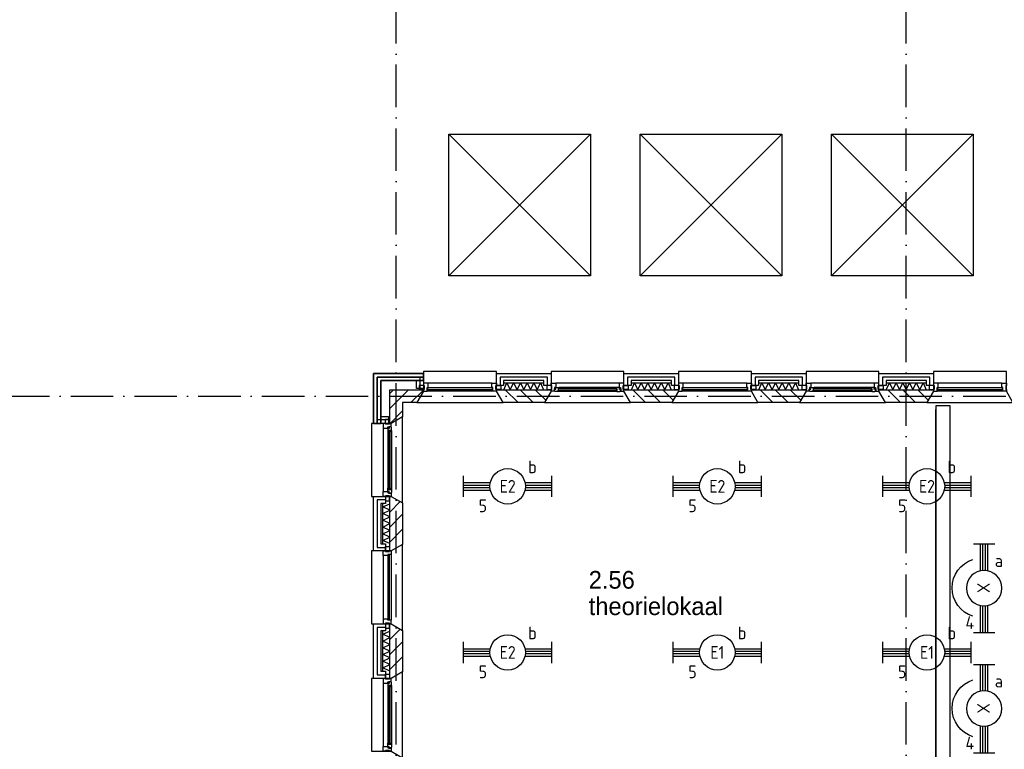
# Model space of a CAD drawing. Header units: millimetres. Extents: x -6587 to 112313, y 244 to 84344.
# Tile 19 of 63: x 12282 to 26184, y 52920 to 63224. Entities that reach past the tile are written whole.
import ezdxf
from ezdxf.enums import TextEntityAlignment as Align

# ---------------------------------------------------------------- set-up
doc = ezdxf.new("R2010")
doc.units = ezdxf.units.MM
doc.header["$LTSCALE"] = 100
doc.linetypes.add('DASHDOT', pattern=[9, 6, -1.5, 0, -1.5])
doc.layers.get('0').update_dxf_attribs({"color": 9, "linetype": 'CONTINUOUS'})
for name, color, linetype in [('AL$7----_STRAMIEN', 1, 'DASHDOT'), ('AL21----_BUITENWAND', 4, 'CONTINUOUS'), ('AL21K---_ISOLATIE', 1, 'CONTINUOUS'), ('AL27----_DAKEN', 7, 'CONTINUOUS'), ('AL28----_KONSTRUKTIE', 3, 'CONTINUOUS'), ('AL31----_BUITENKOZ', 7, 'CONTINUOUS'), ('ALL-----_REFLIJNEN', 8, 'CONTINUOUS'), ('ALXA3---_VOLZWART', 14, 'CONTINUOUS'), ('ALXAB---_PREFABBETON', 1, 'CONTINUOUS'), ('BOUW', 8, 'CONTINUOUS'), ('EB63101-_ATTRIB', 2, 'CONTINUOUS'), ('EL63101-_LICHT-ARM', 3, 'CONTINUOUS'), ('EL63101-LICHT-ARM', 3, 'CONTINUOUS'), ('KABELGOOT1', 8, 'CONTINUOUS'), ('LIJN025', 10, 'CONTINUOUS')]:
    doc.layers.add(name, color=color, linetype=linetype)
doc.styles.add('1_8', font='iso', dxfattribs={"width": 0.7, "height": 1.8})
doc.styles.add('2_0', font='iso', dxfattribs={"height": 200})
doc.styles.add('BURO-025', font='BUROFONT.shx', dxfattribs={"height": 250})
doc.styles.get("Standard").update_dxf_attribs({"font": 'iso.shx'})

# ---------------------------------------------------------------- blocks, each defined once
blk = doc.blocks.new('PENDEL')
at = {"color": 0}
for p, q in [((-6.25, -1.5), (-6.25, 1.5)), ((6.25, -1.5), (6.25, 1.5)), ((-6.25, 0.52), (-2.44, 0.52)), ((-6.25, 0.18), (-2.49, 0.18)), ((2.44, 0.52), (6.25, 0.52)), ((2.49, 0.18), (6.25, 0.18)), ((-6.25, -0.18), (-2.49, -0.18)), ((-6.25, -0.52), (-2.44, -0.52)), ((2.44, -0.52), (6.25, -0.52)), ((2.49, -0.18), (6.25, -0.18))]:
    blk.add_line(p, q, dxfattribs=at)
blk.add_circle((0, 0), 2.5, dxfattribs=at)
at = {"layer": 'EL63101-_LICHT-ARM'}
blk.add_arc((0.04, -0.3), 4.21, 197.6135, 342.3865, dxfattribs=at)
at = {"color": 6, "style": '1_8'}
for tag, flags, p in [('SCHAK', 8, (3.5, 2.75)), ('A_CODE', 8, (0, 0)), ('GROEP', 8, (-3.5, -2.75)), ('KAST', 9, (3.5, -2.75))]:
    blk.add_attdef(tag, text='', height=1.8, dxfattribs=dict(at, flags=flags)).set_placement(p, align=Align.MIDDLE)
at = {"style": '1_8', "flags": 8}
blk.add_attdef('M_CODE', text='', height=3.6, dxfattribs=at).set_placement((0, 0), align=Align.MIDDLE_CENTER)
blk = doc.blocks.new('EJ3T20')
at = {"color": 0}
for p, q in [((-6.25, -1.5), (-6.25, 1.5)), ((6.25, -1.5), (6.25, 1.5)), ((-6.25, 0.52), (-2.44, 0.52)), ((-6.25, 0.17), (-2.49, 0.17)), ((2.44, 0.52), (6.25, 0.52)), ((2.49, 0.17), (6.25, 0.17)), ((-6.25, -0.17), (-2.49, -0.17)), ((-6.25, -0.52), (-2.44, -0.52)), ((2.44, -0.52), (6.25, -0.52)), ((2.49, -0.17), (6.25, -0.17))]:
    blk.add_line(p, q, dxfattribs=at)
blk.add_circle((0, 0), 2.5, dxfattribs=at)
at = {"color": 6, "style": '1_8'}
for tag, flags, p in [('SCHAK', 8, (3.5, 2.75)), ('A_CODE', 8, (0, 0)), ('GROEP', 8, (-3.5, -2.75)), ('KAST', 9, (3.5, -2.75))]:
    blk.add_attdef(tag, text='', height=1.8, dxfattribs=dict(at, flags=flags)).set_placement(p, align=Align.MIDDLE)
blk = doc.blocks.new('EH100000')
at = {"linetype": 'ByBlock'}
for p, q in [((1, 0.5), (0, 0.5)), ((1, 0.5, 1), (0, 0.5, 1)), ((0, -0.5, 1), (1, -0.5, 1)), ((1, -0.5), (0, -0.5))]:
    blk.add_line(p, q, dxfattribs=at)
at = {"linetype": 'ByBlock', "invisible_edges": 15}
for points in [[(1, -0.5), (0, -0.5), (0, 0.5), (1, 0.5)], [(0, 0.5), (1, 0.5), (1, 0.5, 1), (0, 0.5, 1)], [(0, -0.5, 1), (1, -0.5, 1), (1, -0.5), (0, -0.5)]]:
    blk.add_3dface(points, dxfattribs=at)
at = {"linetype": 'ByBlock', "style": '2_0', "flags": 8}
blk.add_attdef('FUNCTIE', text='', height=0.5, dxfattribs=at).set_placement((0.5, 0), align=Align.MIDDLE)
at = {"linetype": 'ByBlock', "flags": 9}
blk.add_attdef('SCHOT', text='', height=0.5, dxfattribs=at).set_placement((0.5, 0), align=Align.MIDDLE)
blk = doc.blocks.new('EH100005')
blk.add_lwpolyline([(-1, -0.5), (0, -0.5), (0, 0.5), (-1, 0.5)])
at = {"style": '2_0', "flags": 9}
blk.add_attdef('HULPSTUK', text='', height=0.5, dxfattribs=at).set_placement((0, 0), align=Align.MIDDLE)
blk = doc.blocks.new('A$Cb38f1ce1')
at = {"layer": 'AL$7----_STRAMIEN', "color": 1}
blk.add_line((14348, 1456), (14348, 70113), dxfattribs=at)
for points in [[(21548, 1456), (21548, 70088)], [(750, 51380), (86348, 51380)]]:
    blk.add_lwpolyline(points, dxfattribs=at)
at = {"layer": 'AL21----_BUITENWAND', "color": 8}
for p, q in [((14028, 50995), (14028, 51700)), ((14028, 51700), (14733, 51700)), ((14733, 51700), (14028, 51700)), ((14028, 51700), (14028, 50995)), ((14028, 50995), (14028, 51700)), ((14028, 51700), (14733, 51700)), ((14733, 51600), (14128, 51600)), ((14128, 51600), (14128, 50995)), ((14128, 50995), (14128, 51600)), ((14128, 51600), (14733, 51600)), ((14633, 51600), (14128, 51600)), ((14128, 51600), (14128, 51095)), ((14633, 51490), (14633, 51600)), ((14733, 51700), (14733, 51600)), ((14733, 51600), (14733, 51700)), ((14733, 51700), (14733, 51490)), ((15763, 51531), (15763, 51700)), ((15763, 51700), (16533, 51700)), ((16433, 51600), (15863, 51600)), ((15863, 51600), (15863, 51531)), ((16433, 51531), (16433, 51600)), ((16533, 51700), (16533, 51531)), ((17563, 51531), (17563, 51700)), ((17563, 51700), (18333, 51700)), ((18233, 51600), (17663, 51600)), ((17663, 51600), (17663, 51531)), ((18233, 51531), (18233, 51600)), ((18333, 51700), (18333, 51531)), ((19363, 51531), (19363, 51700)), ((19363, 51700), (20133, 51700)), ((20033, 51600), (19463, 51600)), ((19463, 51600), (19463, 51531)), ((20033, 51531), (20033, 51600)), ((20133, 51700), (20133, 51531)), ((21163, 51531), (21163, 51700)), ((21163, 51700), (21933, 51700)), ((21833, 51600), (21263, 51600)), ((21263, 51600), (21263, 51531)), ((21833, 51531), (21833, 51600)), ((21933, 51700), (21933, 51531)), ((14733, 51490), (14633, 51490)), ((15863, 51531), (15763, 51531)), ((16533, 51531), (16433, 51531)), ((17663, 51531), (17563, 51531)), ((18333, 51531), (18233, 51531)), ((19463, 51531), (19363, 51531)), ((20133, 51531), (20033, 51531)), ((21263, 51531), (21163, 51531)), ((21933, 51531), (21833, 51531)), ((14128, 51095), (14238, 51095)), ((14238, 51095), (14238, 50995)), ((14128, 50995), (14028, 50995)), ((14028, 50995), (14128, 50995)), ((14238, 50995), (14028, 50995)), ((14028, 49195), (14028, 49965)), ((14028, 49965), (14197, 49965)), ((14197, 49965), (14197, 49865)), ((14197, 49865), (14128, 49865)), ((14128, 49865), (14128, 49295)), ((14128, 49295), (14197, 49295)), ((14197, 49295), (14197, 49195)), ((14197, 49195), (14028, 49195)), ((14028, 47395), (14028, 48165)), ((14028, 48165), (14197, 48165)), ((14197, 48165), (14197, 48065)), ((14197, 48065), (14128, 48065)), ((14128, 48065), (14128, 47495)), ((14128, 47495), (14197, 47495)), ((14197, 47495), (14197, 47395)), ((14197, 47395), (14028, 47395))]:
    blk.add_line(p, q, dxfattribs=at)
at = {"layer": 'AL21K---_ISOLATIE', "color": 8, "linetype": 'Continuous'}
for p, q in [((15863, 51570), (16433, 51570)), ((15863, 51470), (16433, 51470)), ((15867, 51470), (15910, 51570)), ((15910, 51570), (15958, 51470)), ((15958, 51470), (16005, 51570)), ((16005, 51570), (16053, 51470)), ((16053, 51470), (16100, 51570)), ((16100, 51570), (16148, 51470)), ((16148, 51470), (16195, 51570)), ((16195, 51570), (16243, 51470)), ((16243, 51470), (16290, 51570)), ((16290, 51570), (16338, 51470)), ((16338, 51470), (16385, 51570)), ((16385, 51570), (16428, 51470)), ((17663, 51570), (18233, 51570)), ((17663, 51470), (18233, 51470)), ((17667, 51470), (17710, 51570)), ((17710, 51570), (17758, 51470)), ((17758, 51470), (17805, 51570)), ((17805, 51570), (17853, 51470)), ((17853, 51470), (17900, 51570)), ((17900, 51570), (17948, 51470)), ((17948, 51470), (17995, 51570)), ((17995, 51570), (18043, 51470)), ((18043, 51470), (18090, 51570)), ((18090, 51570), (18138, 51470)), ((18138, 51470), (18185, 51570)), ((18185, 51570), (18228, 51470)), ((19463, 51570), (20033, 51570)), ((19463, 51470), (20033, 51470)), ((19467, 51470), (19510, 51570)), ((19510, 51570), (19558, 51470)), ((19558, 51470), (19605, 51570)), ((19605, 51570), (19653, 51470)), ((19653, 51470), (19700, 51570)), ((19700, 51570), (19748, 51470)), ((19748, 51470), (19795, 51570)), ((19795, 51570), (19843, 51470)), ((19843, 51470), (19890, 51570)), ((19890, 51570), (19938, 51470)), ((19938, 51470), (19985, 51570)), ((19985, 51570), (20028, 51470)), ((21263, 51570), (21833, 51570)), ((21263, 51470), (21833, 51470)), ((21267, 51470), (21310, 51570)), ((21310, 51570), (21358, 51470)), ((21358, 51470), (21405, 51570)), ((21405, 51570), (21453, 51470)), ((21453, 51470), (21500, 51570)), ((21500, 51570), (21548, 51470)), ((21548, 51470), (21595, 51570)), ((21595, 51570), (21643, 51470)), ((21643, 51470), (21690, 51570)), ((21690, 51570), (21738, 51470)), ((21738, 51470), (21785, 51570)), ((21785, 51570), (21828, 51470)), ((14158, 49295), (14158, 49865)), ((14158, 49817), (14258, 49861)), ((14258, 49770), (14158, 49817)), ((14158, 49722), (14258, 49770)), ((14258, 49295), (14258, 49865)), ((14258, 49675), (14158, 49722)), ((14158, 49627), (14258, 49675)), ((14258, 49580), (14158, 49627)), ((14158, 49532), (14258, 49580)), ((14258, 49485), (14158, 49532)), ((14158, 49437), (14258, 49485)), ((14258, 49390), (14158, 49437)), ((14158, 49342), (14258, 49390)), ((14258, 49299), (14158, 49342)), ((14158, 47495), (14158, 48065)), ((14158, 48017), (14258, 48061)), ((14258, 47970), (14158, 48017)), ((14158, 47922), (14258, 47970)), ((14258, 47495), (14258, 48065)), ((14258, 47875), (14158, 47922)), ((14158, 47827), (14258, 47875)), ((14258, 47780), (14158, 47827)), ((14158, 47732), (14258, 47780)), ((14258, 47685), (14158, 47732)), ((14158, 47637), (14258, 47685)), ((14258, 47590), (14158, 47637)), ((14158, 47542), (14258, 47590)), ((14258, 47499), (14158, 47542))]:
    blk.add_line(p, q, dxfattribs=at)
at = {"layer": 'AL27----_DAKEN', "color": 8}
for p, q in [((15091, 53080), (17091, 55080)), ((15091, 55080), (17091, 53080)), ((15091, 53080), (15091, 55080)), ((15091, 55080), (17091, 55080)), ((17091, 55080), (17091, 53080)), ((17791, 55080), (19791, 53080)), ((17791, 53080), (19791, 55080)), ((17791, 53080), (17791, 55080)), ((17791, 55080), (19791, 55080)), ((19791, 55080), (19791, 53080)), ((20491, 55080), (22491, 53080)), ((20491, 53080), (22491, 55080)), ((20491, 53080), (20491, 55080)), ((20491, 55080), (22491, 55080)), ((22491, 55080), (22491, 53080)), ((17091, 53080), (15091, 53080)), ((19791, 53080), (17791, 53080)), ((22491, 53080), (20491, 53080))]:
    blk.add_line(p, q, dxfattribs=at)
at = {"layer": 'AL28----_KONSTRUKTIE', "color": 8, "linetype": 'Continuous'}
for p, q in [((14258, 50995), (14258, 51470)), ((14258, 51470), (14733, 51470)), ((14733, 51450), (14640, 51290)), ((14733, 51470), (14733, 51450)), ((14640, 51290), (14438, 51290)), ((14438, 51290), (14438, 51087)), ((14438, 51087), (14278, 50995)), ((14278, 50995), (14258, 50995))]:
    blk.add_line(p, q, dxfattribs=at)
at = {"layer": 'AL28----_KONSTRUKTIE', "color": 8}
for p, q in [((15763, 51450), (15763, 51470)), ((15763, 51470), (16533, 51470)), ((15855, 51290), (15763, 51450)), ((16533, 51450), (16440, 51290)), ((16533, 51470), (16533, 51450)), ((17563, 51450), (17563, 51470)), ((17563, 51470), (18333, 51470)), ((17655, 51290), (17563, 51450)), ((18333, 51450), (18240, 51290)), ((18333, 51470), (18333, 51450)), ((19363, 51450), (19363, 51470)), ((19363, 51470), (20133, 51470)), ((19455, 51290), (19363, 51450)), ((20133, 51450), (20040, 51290)), ((20133, 51470), (20133, 51450)), ((21163, 51450), (21163, 51470)), ((21163, 51470), (21933, 51470)), ((21255, 51290), (21163, 51450)), ((21933, 51450), (21840, 51290)), ((21933, 51470), (21933, 51450)), ((16440, 51290), (15855, 51290)), ((18240, 51290), (17655, 51290)), ((20040, 51290), (19455, 51290)), ((21840, 51290), (21255, 51290)), ((14128, 50995), (14128, 50995)), ((14258, 49965), (14278, 49965)), ((14258, 49195), (14258, 49965)), ((14278, 49965), (14438, 49873)), ((14438, 49873), (14438, 49287)), ((14438, 49287), (14278, 49195)), ((14278, 49195), (14258, 49195)), ((14258, 48165), (14278, 48165)), ((14258, 47395), (14258, 48165)), ((14278, 48165), (14438, 48073)), ((14438, 48073), (14438, 47487)), ((14438, 47487), (14278, 47395)), ((14278, 47395), (14258, 47395))]:
    blk.add_line(p, q, dxfattribs=at)
at = {"layer": 'AL31----_BUITENKOZ', "color": 8}
for points in [[(14733, 51450), (14640, 51290), (15855, 51290), (15763, 51450), (15763, 51730), (14733, 51730)], [(16533, 51450), (16440, 51290), (17655, 51290), (17563, 51450), (17563, 51730), (16533, 51730)], [(18333, 51450), (18240, 51290), (19455, 51290), (19363, 51450), (19363, 51730), (18333, 51730)], [(20133, 51450), (20040, 51290), (21255, 51290), (21163, 51450), (21163, 51730), (20133, 51730)], [(21933, 51450), (21840, 51290), (23055, 51290), (22963, 51450), (22963, 51730), (21933, 51730)], [(14743, 51475), (14743, 51531), (14672, 51531), (14672, 51475)], [(15753, 51475), (15753, 51531), (15824, 51531), (15824, 51475)], [(16543, 51475), (16543, 51531), (16472, 51531), (16472, 51475)], [(16533, 51450), (16533, 51475), (16543, 51475), (16543, 51531), (16533, 51531), (16533, 51564), (16600, 51564), (16600, 51501), (16583, 51501), (16583, 51486), (16577, 51486), (16577, 51450)], [(16589, 51447), (16587, 51451), (16580, 51451), (16580, 51481), (16602, 51481), (16602, 51486), (16594, 51486), (16594, 51501), (16600, 51501), (16647, 51501), (16649, 51488), (16632, 51488), (16632, 51447)], [(16632, 51449), (16632, 51463), (16649, 51463), (16649, 51449)], [(17506, 51447), (17508, 51451), (17515, 51451), (17515, 51481), (17493, 51481), (17493, 51486), (17501, 51486), (17501, 51501), (17496, 51501), (17449, 51501), (17446, 51488), (17463, 51488), (17463, 51447)], [(17463, 51449), (17463, 51463), (17446, 51463), (17446, 51449)], [(17563, 51450), (17563, 51475), (17553, 51475), (17553, 51531), (17563, 51531), (17563, 51564), (17496, 51564), (17496, 51501), (17513, 51501), (17513, 51486), (17519, 51486), (17519, 51450)], [(17553, 51475), (17553, 51531), (17624, 51531), (17624, 51475)], [(18343, 51475), (18343, 51531), (18272, 51531), (18272, 51475)], [(19353, 51475), (19353, 51531), (19424, 51531), (19424, 51475)], [(20143, 51475), (20143, 51531), (20072, 51531), (20072, 51475)], [(20133, 51450), (20133, 51475), (20143, 51475), (20143, 51531), (20133, 51531), (20133, 51564), (20200, 51564), (20200, 51501), (20183, 51501), (20183, 51486), (20177, 51486), (20177, 51450)], [(20189, 51447), (20187, 51451), (20180, 51451), (20180, 51481), (20202, 51481), (20202, 51486), (20194, 51486), (20194, 51501), (20200, 51501), (20247, 51501), (20249, 51488), (20232, 51488), (20232, 51447)], [(20232, 51449), (20232, 51463), (20249, 51463), (20249, 51449)], [(21106, 51447), (21108, 51451), (21115, 51451), (21115, 51481), (21093, 51481), (21093, 51486), (21101, 51486), (21101, 51501), (21096, 51501), (21049, 51501), (21046, 51488), (21063, 51488), (21063, 51447)], [(21063, 51449), (21063, 51463), (21046, 51463), (21046, 51449)], [(21163, 51450), (21163, 51475), (21153, 51475), (21153, 51531), (21163, 51531), (21163, 51564), (21096, 51564), (21096, 51501), (21113, 51501), (21113, 51486), (21119, 51486), (21119, 51450)], [(21153, 51475), (21153, 51531), (21224, 51531), (21224, 51475)], [(21943, 51475), (21943, 51531), (21872, 51531), (21872, 51475)], [(14278, 49965), (14438, 49873), (14438, 51087), (14278, 50995), (13998, 50995), (13998, 49965)], [(14253, 50985), (14197, 50985), (14197, 51056), (14253, 51056)], [(14278, 50995), (14253, 50995), (14253, 50985), (14197, 50985), (14197, 50995), (14164, 50995), (14164, 50928), (14227, 50928), (14227, 50945), (14242, 50945), (14242, 50951), (14278, 50951)], [(14281, 50938), (14276, 50941), (14276, 50948), (14247, 50948), (14247, 50925), (14242, 50925), (14242, 50933), (14227, 50933), (14227, 50928), (14227, 50881), (14240, 50879), (14240, 50896), (14281, 50896)], [(14278, 50896), (14265, 50896), (14265, 50879), (14278, 50879)], [(14281, 50022), (14276, 50019), (14276, 50012), (14247, 50012), (14247, 50035), (14242, 50035), (14242, 50027), (14227, 50027), (14227, 50032), (14227, 50079), (14240, 50081), (14240, 50064), (14281, 50064)], [(14278, 50064), (14265, 50064), (14265, 50081), (14278, 50081)], [(14278, 49965), (14253, 49965), (14253, 49975), (14197, 49975), (14197, 49965), (14164, 49965), (14164, 50032), (14227, 50032), (14227, 50015), (14242, 50015), (14242, 50009), (14278, 50009)], [(14253, 49975), (14197, 49975), (14197, 49904), (14253, 49904)], [(14278, 48165), (14438, 48073), (14438, 49287), (14278, 49195), (13998, 49195), (13998, 48165)], [(14253, 49185), (14197, 49185), (14197, 49256), (14253, 49256)], [(14253, 48175), (14197, 48175), (14197, 48104), (14253, 48104)], [(14278, 46365), (14438, 46273), (14438, 47487), (14278, 47395), (13998, 47395), (13998, 46365)], [(14253, 47385), (14197, 47385), (14197, 47456), (14253, 47456)], [(14278, 47395), (14253, 47395), (14253, 47385), (14197, 47385), (14197, 47395), (14164, 47395), (14164, 47328), (14227, 47328), (14227, 47345), (14242, 47345), (14242, 47351), (14278, 47351)], [(14281, 47338), (14276, 47341), (14276, 47348), (14247, 47348), (14247, 47325), (14242, 47325), (14242, 47333), (14227, 47333), (14227, 47328), (14227, 47281), (14240, 47279), (14240, 47296), (14281, 47296)], [(14278, 47296), (14265, 47296), (14265, 47279), (14278, 47279)], [(14278, 46365), (14253, 46365), (14253, 46375), (14197, 46375), (14197, 46365), (14164, 46365), (14164, 46432), (14227, 46432), (14227, 46415), (14242, 46415), (14242, 46409), (14278, 46409)], [(14281, 46422), (14276, 46419), (14276, 46412), (14247, 46412), (14247, 46435), (14242, 46435), (14242, 46427), (14227, 46427), (14227, 46432), (14227, 46479), (14240, 46481), (14240, 46464), (14281, 46464)], [(14278, 46464), (14265, 46464), (14265, 46481), (14278, 46481)]]:
    blk.add_lwpolyline(points, close=True, dxfattribs=at)
at = {"layer": 'AL31----_BUITENKOZ', "color": 8, "linetype": 'Continuous'}
for points in [[(14783, 51450), (14783, 51450), (14783, 51501), (14800, 51501), (14800, 51564), (14800, 51564), (14800, 51564), (14800, 51564), (14800, 51564), (14733, 51564), (14733, 51531), (14743, 51531), (14743, 51475), (14733, 51475), (14733, 51475), (14733, 51450)], [(15708, 51476), (15708, 51497), (14788, 51497), (14788, 51476)], [(15713, 51450), (15713, 51450), (15713, 51501), (15696, 51501), (15696, 51564), (15696, 51564), (15696, 51564), (15696, 51564), (15696, 51564), (15763, 51564), (15763, 51531), (15753, 51531), (15753, 51475), (15763, 51475), (15763, 51475), (15763, 51450)], [(17461, 51465), (17461, 51486), (16634, 51486), (16634, 51465)], [(18383, 51450), (18383, 51450), (18383, 51501), (18400, 51501), (18400, 51564), (18400, 51564), (18400, 51564), (18400, 51564), (18400, 51564), (18333, 51564), (18333, 51531), (18343, 51531), (18343, 51475), (18333, 51475), (18333, 51475), (18333, 51450)], [(19308, 51476), (19308, 51497), (18388, 51497), (18388, 51476)], [(19313, 51450), (19313, 51450), (19313, 51501), (19296, 51501), (19296, 51564), (19296, 51564), (19296, 51564), (19296, 51564), (19296, 51564), (19363, 51564), (19363, 51531), (19353, 51531), (19353, 51475), (19363, 51475), (19363, 51475), (19363, 51450)], [(21061, 51465), (21061, 51486), (20234, 51486), (20234, 51465)], [(21983, 51450), (21983, 51450), (21983, 51501), (22000, 51501), (22000, 51564), (22000, 51564), (22000, 51564), (22000, 51564), (22000, 51564), (21933, 51564), (21933, 51531), (21943, 51531), (21943, 51475), (21933, 51475), (21933, 51475), (21933, 51450)], [(22908, 51476), (22908, 51497), (21988, 51497), (21988, 51476)], [(22913, 51450), (22913, 51450), (22913, 51501), (22896, 51501), (22896, 51564), (22896, 51564), (22896, 51564), (22896, 51564), (22896, 51564), (22963, 51564), (22963, 51531), (22953, 51531), (22953, 51475), (22963, 51475), (22963, 51475), (22963, 51450)], [(14263, 50894), (14242, 50894), (14242, 50066), (14263, 50066)], [(14278, 49145), (14278, 49145), (14227, 49145), (14227, 49128), (14164, 49128), (14164, 49128), (14164, 49128), (14164, 49128), (14164, 49128), (14164, 49195), (14197, 49195), (14197, 49185), (14253, 49185), (14253, 49195), (14253, 49195), (14278, 49195)], [(14252, 49140), (14231, 49140), (14231, 48220), (14252, 48220)], [(14278, 48215), (14278, 48215), (14227, 48215), (14227, 48232), (14164, 48232), (14164, 48232), (14164, 48232), (14164, 48232), (14164, 48232), (14164, 48165), (14197, 48165), (14197, 48175), (14253, 48175), (14253, 48165), (14253, 48165), (14278, 48165)], [(14263, 47294), (14242, 47294), (14242, 46466), (14263, 46466)]]:
    blk.add_lwpolyline(points, close=True, dxfattribs=at)
at = {"layer": 'AL31----_BUITENKOZ', "color": 8}
for points in [[(15713, 51450), (14783, 51450)], [(15696, 51564), (14800, 51564)], [(17496, 51564), (16600, 51564)], [(17463, 51447), (16632, 51447)], [(17449, 51501), (16647, 51501)], [(19313, 51450), (18383, 51450)], [(19296, 51564), (18400, 51564)], [(21096, 51564), (20200, 51564)], [(21063, 51447), (20232, 51447)], [(21049, 51501), (20247, 51501)], [(22913, 51450), (21983, 51450)], [(22896, 51564), (22000, 51564)], [(14164, 50928), (14164, 50032)], [(14227, 50881), (14227, 50079)], [(14281, 50896), (14281, 50064)], [(14164, 49128), (14164, 48232)], [(14278, 49145), (14278, 48215)], [(14164, 47328), (14164, 46432)], [(14227, 47281), (14227, 46479)], [(14281, 47296), (14281, 46464)]]:
    blk.add_lwpolyline(points, dxfattribs=at)
at = {"layer": 'ALL-----_REFLIJNEN', "color": 8, "linetype": 'Continuous'}
for p, q in [((14733, 51650), (14078, 51650)), ((14078, 51650), (14078, 50995)), ((14078, 50995), (14078, 51650)), ((14078, 51650), (14733, 51650)), ((14078, 51045), (14078, 51650)), ((14078, 51650), (14683, 51650)), ((14683, 51650), (14683, 51490)), ((16483, 51650), (15813, 51650)), ((15813, 51650), (15813, 51531)), ((16483, 51531), (16483, 51650)), ((18283, 51650), (17613, 51650)), ((17613, 51650), (17613, 51531)), ((18283, 51531), (18283, 51650)), ((20083, 51650), (19413, 51650)), ((19413, 51650), (19413, 51531)), ((20083, 51531), (20083, 51650)), ((21883, 51650), (21213, 51650)), ((21213, 51650), (21213, 51531)), ((21883, 51531), (21883, 51650)), ((14238, 51045), (14078, 51045)), ((14197, 49915), (14078, 49915)), ((14078, 49915), (14078, 49245)), ((14078, 49245), (14197, 49245)), ((14197, 48115), (14078, 48115)), ((14078, 48115), (14078, 47445)), ((14078, 47445), (14197, 47445))]:
    blk.add_line(p, q, dxfattribs=at)
at = {"layer": 'ALXA3---_VOLZWART', "color": 8}
for p, q in [((14733, 51650), (14078, 51650)), ((14078, 51650), (14078, 50995)), ((14078, 50995), (14078, 51650)), ((14078, 51650), (14733, 51650)), ((14078, 51045), (14078, 51650)), ((14078, 51650), (14683, 51650)), ((14683, 51650), (14683, 51490)), ((16483, 51650), (15813, 51650)), ((15813, 51650), (15813, 51531)), ((16483, 51531), (16483, 51650)), ((18283, 51650), (17613, 51650)), ((17613, 51650), (17613, 51531)), ((18283, 51531), (18283, 51650)), ((20083, 51650), (19413, 51650)), ((19413, 51650), (19413, 51531)), ((20083, 51531), (20083, 51650)), ((21883, 51650), (21213, 51650)), ((21213, 51650), (21213, 51531)), ((21883, 51531), (21883, 51650)), ((14238, 51045), (14078, 51045)), ((14197, 49915), (14078, 49915)), ((14078, 49915), (14078, 49245)), ((14078, 49245), (14197, 49245)), ((14197, 48115), (14078, 48115)), ((14078, 48115), (14078, 47445)), ((14078, 47445), (14197, 47445))]:
    blk.add_line(p, q, dxfattribs=at)
at = {"layer": 'ALXAB---_PREFABBETON', "color": 8}
for p, q in [((14258, 51417), (14311, 51470)), ((14258, 51204), (14523, 51470)), ((14555, 51290), (14733, 51467)), ((15887, 51470), (16067, 51290)), ((16099, 51470), (16279, 51290)), ((16311, 51470), (16459, 51322)), ((16524, 51470), (16533, 51461)), ((17687, 51470), (17867, 51290)), ((17899, 51470), (18079, 51290)), ((18111, 51470), (18259, 51322)), ((18324, 51470), (18333, 51461)), ((19487, 51470), (19667, 51290)), ((19699, 51470), (19879, 51290)), ((19911, 51470), (20059, 51322)), ((20124, 51470), (20133, 51461)), ((21287, 51470), (21467, 51290)), ((21499, 51470), (21679, 51290)), ((21711, 51470), (21859, 51322)), ((21924, 51470), (21933, 51461)), ((14260, 50995), (14438, 51172)), ((14258, 49956), (14267, 49965)), ((14258, 49744), (14405, 49891)), ((14258, 49532), (14438, 49712)), ((14258, 49320), (14438, 49500)), ((14258, 48156), (14267, 48165)), ((14258, 47944), (14405, 48091)), ((14258, 47732), (14438, 47912)), ((14258, 47520), (14438, 47700))]:
    blk.add_line(p, q, dxfattribs=at)
at = {"layer": 'KABELGOOT1', "yscale": 200, "zscale": 60}
for name, p, xscale, rotation in [('EH100005', (22068, 51246, 3650), 60, 90), ('EH100000', (22068, 51192, 3898), 5895.529782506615, 270.0000000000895)]:
    blk.add_blockref(name, p, dxfattribs=dict(at, xscale=xscale, rotation=rotation))
at = {"layer": 'BOUW', "style": 'BURO-025'}
for s, p in [('2.56', (17065, 48662)), ('theorielokaal', (17065, 48289))]:
    blk.add_text(s, height=250, dxfattribs=at).set_placement(p)

msp = doc.modelspace()

# ---------------------------------------------------------------- block references
at = {"layer": 'EL63101-_LICHT-ARM'}
ref = msp.add_blockref('EJ3T20', (19172, 56634, 3000), dxfattribs=dict(at, xscale=100, yscale=100, zscale=100))
ref.add_attrib('A_CODE', 'E2', dxfattribs={"layer": 'EB63101-_ATTRIB', "color": 1, "height": 180, "style": '1_8', "flags": 8}).set_placement((19172, 56634, 3000), align=Align.MIDDLE)
ref.add_attrib('GROEP', '5', dxfattribs={"layer": 'EB63101-_ATTRIB', "color": 1, "height": 180, "style": '1_8', "flags": 8}).set_placement((18822, 56359, 3000), align=Align.MIDDLE)
ref.add_attrib('SCHAK', 'b', dxfattribs={"layer": 'EB63101-_ATTRIB', "color": 1, "height": 180, "style": '1_8', "flags": 8}).set_placement((19522, 56909, 3000), align=Align.MIDDLE)
ref = msp.add_blockref('EJ3T20', (22132, 56634, 3000), dxfattribs=dict(at, xscale=100, yscale=100, zscale=100))
ref.add_attrib('A_CODE', 'E2', dxfattribs={"layer": 'EB63101-_ATTRIB', "color": 1, "height": 180, "style": '1_8', "flags": 8}).set_placement((22132, 56634, 3000), align=Align.MIDDLE)
ref.add_attrib('GROEP', '5', dxfattribs={"layer": 'EB63101-_ATTRIB', "color": 1, "height": 180, "style": '1_8', "flags": 8}).set_placement((21782, 56359, 3000), align=Align.MIDDLE)
ref.add_attrib('SCHAK', 'b', dxfattribs={"layer": 'EB63101-_ATTRIB', "color": 1, "height": 180, "style": '1_8', "flags": 8}).set_placement((22482, 56909, 3000), align=Align.MIDDLE)
ref = msp.add_blockref('EJ3T20', (25092, 56634, 3000), dxfattribs=dict(at, xscale=100, yscale=100, zscale=100))
ref.add_attrib('A_CODE', 'E2', dxfattribs={"layer": 'EB63101-_ATTRIB', "color": 1, "height": 180, "style": '1_8', "flags": 8}).set_placement((25092, 56634, 3000), align=Align.MIDDLE)
ref.add_attrib('GROEP', '5', dxfattribs={"layer": 'EB63101-_ATTRIB', "color": 1, "height": 180, "style": '1_8', "flags": 8}).set_placement((24742, 56359, 3000), align=Align.MIDDLE)
ref.add_attrib('SCHAK', 'b', dxfattribs={"layer": 'EB63101-_ATTRIB', "color": 1, "height": 180, "style": '1_8', "flags": 8}).set_placement((25442, 56909, 3000), align=Align.MIDDLE)
ref = msp.add_blockref('EJ3T20', (19172, 54289, 3000), dxfattribs=dict(at, xscale=100, yscale=100, zscale=100))
ref.add_attrib('A_CODE', 'E2', dxfattribs={"layer": 'EB63101-_ATTRIB', "color": 1, "height": 180, "style": '1_8', "flags": 8}).set_placement((19172, 54289, 3000), align=Align.MIDDLE)
ref.add_attrib('GROEP', '5', dxfattribs={"layer": 'EB63101-_ATTRIB', "color": 1, "height": 180, "style": '1_8', "flags": 8}).set_placement((18822, 54014, 3000), align=Align.MIDDLE)
ref.add_attrib('SCHAK', 'b', dxfattribs={"layer": 'EB63101-_ATTRIB', "color": 1, "height": 180, "style": '1_8', "flags": 8}).set_placement((19522, 54564, 3000), align=Align.MIDDLE)
ref = msp.add_blockref('EJ3T20', (22132, 54289, 3000), dxfattribs=dict(at, xscale=100, yscale=100, zscale=100))
ref.add_attrib('A_CODE', 'E1', dxfattribs={"layer": 'EB63101-_ATTRIB', "color": 1, "height": 180, "style": '1_8', "flags": 8}).set_placement((22132, 54289, 3000), align=Align.MIDDLE)
ref.add_attrib('GROEP', '5', dxfattribs={"layer": 'EB63101-_ATTRIB', "color": 1, "height": 180, "style": '1_8', "flags": 8}).set_placement((21782, 54014, 3000), align=Align.MIDDLE)
ref.add_attrib('SCHAK', 'b', dxfattribs={"layer": 'EB63101-_ATTRIB', "color": 1, "height": 180, "style": '1_8', "flags": 8}).set_placement((22482, 54564, 3000), align=Align.MIDDLE)
ref = msp.add_blockref('EJ3T20', (25092, 54289, 3000), dxfattribs=dict(at, xscale=100, yscale=100, zscale=100))
ref.add_attrib('A_CODE', 'E1', dxfattribs={"layer": 'EB63101-_ATTRIB', "color": 1, "height": 180, "style": '1_8', "flags": 8}).set_placement((25092, 54289, 3000), align=Align.MIDDLE)
ref.add_attrib('GROEP', '5', dxfattribs={"layer": 'EB63101-_ATTRIB', "color": 1, "height": 180, "style": '1_8', "flags": 8}).set_placement((24742, 54014, 3000), align=Align.MIDDLE)
ref.add_attrib('SCHAK', 'b', dxfattribs={"layer": 'EB63101-_ATTRIB', "color": 1, "height": 180, "style": '1_8', "flags": 8}).set_placement((25442, 54564, 3000), align=Align.MIDDLE)
at = {"layer": 'EL63101-LICHT-ARM'}
ref = msp.add_blockref('PENDEL', (25898, 55196, 3000), dxfattribs=dict(at, xscale=-100, yscale=100, zscale=100, rotation=269.9999999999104))
ref.add_attrib('SCHAK', 'a', dxfattribs={"layer": 'EB63101-_ATTRIB', "color": 1, "height": 180, "style": '1_8', "flags": 8}).set_placement((26107, 55585, 3000), align=Align.MIDDLE)
ref.add_attrib('GROEP', '4', dxfattribs={"layer": 'EB63101-_ATTRIB', "color": 1, "height": 180, "style": '1_8', "flags": 8}).set_placement((25697, 54709, 3000), align=Align.MIDDLE)
ref.add_attrib('A_CODE', 'X', dxfattribs={"layer": 'EB63101-_ATTRIB', "color": 1, "height": 180, "rotation": 90, "style": '1_8', "flags": 8}).set_placement((25890, 55200, 3000), align=Align.MIDDLE)
ref = msp.add_blockref('PENDEL', (25898, 53495, 3000), dxfattribs=dict(at, xscale=-100, yscale=100, zscale=100, rotation=269.9999999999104))
ref.add_attrib('SCHAK', 'a', dxfattribs={"layer": 'EB63101-_ATTRIB', "color": 1, "height": 180, "style": '1_8', "flags": 8}).set_placement((26107, 53884, 3000), align=Align.MIDDLE)
ref.add_attrib('GROEP', '4', dxfattribs={"layer": 'EB63101-_ATTRIB', "color": 1, "height": 180, "style": '1_8', "flags": 8}).set_placement((25697, 53008, 3000), align=Align.MIDDLE)
ref.add_attrib('A_CODE', 'X', dxfattribs={"layer": 'EB63101-_ATTRIB', "color": 1, "height": 180, "rotation": 90, "style": '1_8', "flags": 8}).set_placement((25890, 53499, 3000), align=Align.MIDDLE)
at = {"layer": 'LIJN025'}
msp.add_blockref('A$Cb38f1ce1', (3251, 6527), dxfattribs=at)

doc.saveas('drawing.dxf')
